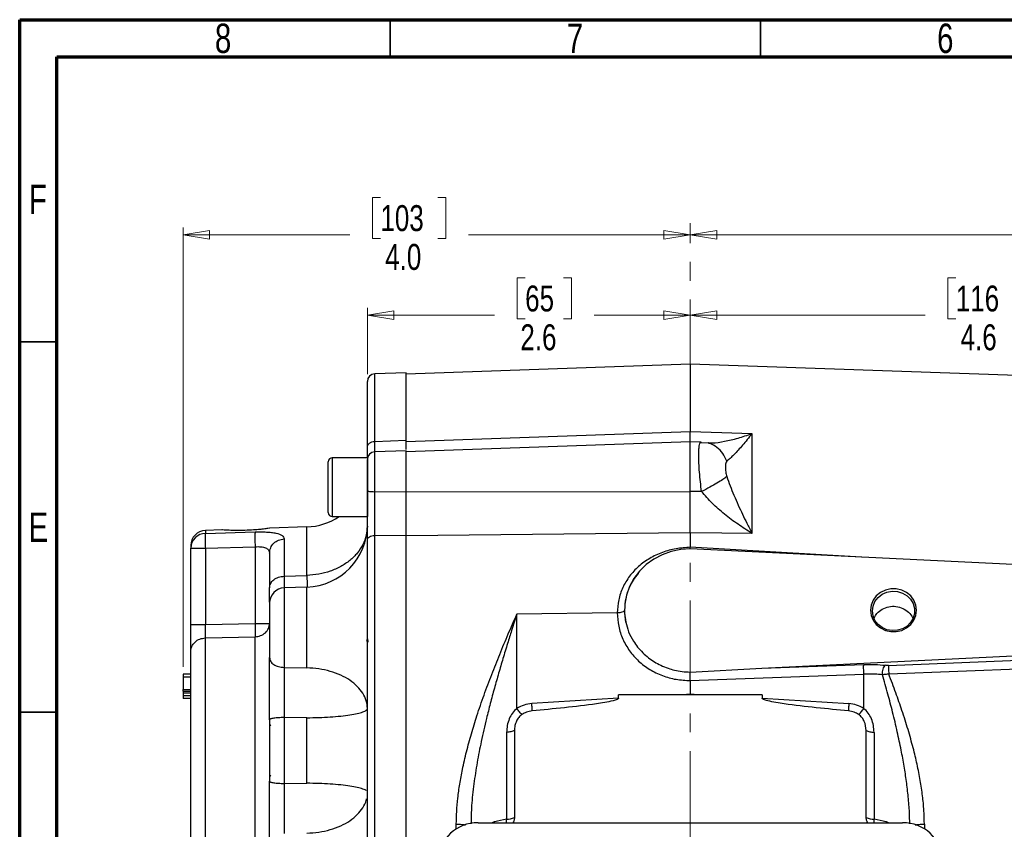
# Model space of a CAD drawing. Header units: inches. Extents: x 0.6 to 16.3, y 0.2 to 11.5.
# Tile 5 of 15: x 0.6 to 5.8, y 7.2 to 11.5. Entities that reach past the tile are written whole.
import ezdxf

# ---------------------------------------------------------------- set-up
doc = ezdxf.new("R2010")
doc.units = ezdxf.units.IN
doc.header["$MEASUREMENT"] = 0
doc.linetypes.add('CENTERX2', pattern=[0.8, 0.5, -0.1, 0.1, -0.1])
doc.styles.add('SLDTEXTSTYLE0', font='TXT', dxfattribs={"width": 0.75})
doc.dimstyles.new('SLDDIMSTYLE1', dxfattribs={"dimtxt": 0.137795, "dimasz": 0.14, "dimexe": 0, "dimexo": 0.0625, "dimgap": 0.034449, "dimtad": 0, "dimdec": 1, "dimlfac": 1.5, "dimrnd": 1e-09, "dimzin": 12, "dimdsep": 46, "dimtxsty": 'SLDTEXTSTYLE0', "dimblk1": 'CLOSED', "dimblk2": 'CLOSED', "dimsah": 1, "dimcen": 0.09, "dimadec": 0, "dimazin": 3, "dimtfac": 1, "dimtdec": 1, "dimtofl": 0, "dimtmove": 0, "dimatfit": 3, "dimldrblk": 'CLOSED', "dimfxl": 0, "dimfrac": 2, "dimtolj": 1, "dimtzin": 12, "dimarcsym": 0})
doc.dimstyles.new('SLDDIMSTYLE4', dxfattribs={"dimtxt": 0.137795, "dimasz": 0.14, "dimexe": 0, "dimexo": 0.0625, "dimgap": 0.034449, "dimtad": 0, "dimdec": 1, "dimlfac": 1.5, "dimrnd": 1e-09, "dimzin": 4, "dimdsep": 46, "dimtxsty": 'SLDTEXTSTYLE0', "dimblk1": 'CLOSED', "dimblk2": 'CLOSED', "dimsah": 1, "dimcen": 0.09, "dimadec": 0, "dimazin": 1, "dimtfac": 1, "dimtdec": 1, "dimtofl": 0, "dimtmove": 0, "dimatfit": 3, "dimldrblk": 'CLOSED', "dimfxl": 0, "dimfrac": 2, "dimtolj": 1, "dimtzin": 12, "dimarcsym": 0})

# ---------------------------------------------------------------- blocks, each defined once
blk = doc.blocks.new('_Closed')
at = {"color": 0, "linetype": 'ByBlock', "lineweight": -2}
for p, q in [((-1, 0.166667), (0, 0)), ((-1, 0.166667), (-1, -0.166667)), ((0, 0), (-1, -0.166667)), ((0, 0), (-1, 0))]:
    blk.add_line(p, q, dxfattribs=at)
blk = doc.blocks.new('_D_7')
at = {"color": 7, "linetype": 'Continuous', "lineweight": 0}
for p, q in [((5.566, 10.1244), (5.524, 10.1244)), ((5.524, 10.1244), (5.524, 9.9057)), ((5.8715, 10.1244), (5.9135, 10.1244)), ((5.9135, 10.1244), (5.9135, 9.9057)), ((7.2005, 9.0696), (7.2005, 9.9653)), ((4.1551, 9.9259), (5.4032, 9.9259)), ((5.524, 9.9057), (5.566, 9.9057)), ((5.9135, 9.9057), (5.8715, 9.9057)), ((7.2005, 9.9259), (6.0343, 9.9259))]:
    blk.add_line(p, q, dxfattribs=at)
at = {"color": 7, "linetype": 'Continuous', "lineweight": 18, "xscale": 0.14, "yscale": 0.14, "rotation": 180.0000000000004}
blk.add_blockref('_Closed', (4.1551, 9.9259), dxfattribs=at)
at = {"color": 7, "linetype": 'Continuous', "lineweight": 18, "xscale": 0.14, "yscale": 0.14}
blk.add_blockref('_Closed', (7.2005, 9.9259), dxfattribs=at)
at = {"color": 7, "linetype": 'Continuous', "lineweight": 18, "char_height": 0.1378, "attachment_point": 1, "style": 'SLDTEXTSTYLE0'}
for s, insert in [('116', (5.566, 10.0833)), ('4.6', (5.5915, 9.8771))]:
    blk.add_mtext(s, dxfattribs=dict(at, insert=insert))
blk = doc.blocks.new('_D_8')
at = {"color": 7, "linetype": 'Continuous', "lineweight": 0}
for p, q in [((3.2771, 10.1244), (3.2351, 10.1244)), ((3.2351, 10.1244), (3.2351, 9.9057)), ((3.4807, 10.1244), (3.5227, 10.1244)), ((3.5227, 10.1244), (3.5227, 9.9057)), ((2.4388, 9.6129), (2.4388, 9.9653)), ((2.4388, 9.9259), (3.1142, 9.9259)), ((3.2351, 9.9057), (3.2771, 9.9057)), ((3.5227, 9.9057), (3.4807, 9.9057)), ((4.1551, 9.9259), (3.6435, 9.9259))]:
    blk.add_line(p, q, dxfattribs=at)
at = {"color": 7, "linetype": 'Continuous', "lineweight": 18, "xscale": 0.14, "yscale": 0.14}
for p, rotation in [((2.4388, 9.9259), 179.9999999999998), ((4.1551, 9.9259), 359.9999999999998)]:
    blk.add_blockref('_Closed', p, dxfattribs=dict(at, rotation=rotation))
at = {"color": 7, "linetype": 'Continuous', "lineweight": 18, "char_height": 0.1378, "attachment_point": 1, "style": 'SLDTEXTSTYLE0'}
for s, insert in [('65', (3.2771, 10.0833)), ('2.6', (3.2516, 9.8771))]:
    blk.add_mtext(s, dxfattribs=dict(at, insert=insert))
blk = doc.blocks.new('_D_9')
at = {"color": 7, "linetype": 'Continuous', "lineweight": 0}
for p, q in [((2.5076, 10.5515), (2.4656, 10.5515)), ((2.4656, 10.5515), (2.4656, 10.3328)), ((2.8131, 10.5515), (2.8551, 10.5515)), ((2.8551, 10.5515), (2.8551, 10.3328)), ((1.4601, 8.0566), (1.4601, 10.3924)), ((1.4601, 10.353), (2.3448, 10.353)), ((2.4656, 10.3328), (2.5076, 10.3328)), ((2.8551, 10.3328), (2.8131, 10.3328)), ((4.1551, 10.353), (2.9759, 10.353))]:
    blk.add_line(p, q, dxfattribs=at)
at = {"color": 7, "linetype": 'Continuous', "lineweight": 18, "xscale": 0.14, "yscale": 0.14, "rotation": 180.0000000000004}
blk.add_blockref('_Closed', (1.4601, 10.353), dxfattribs=at)
at = {"color": 7, "linetype": 'Continuous', "lineweight": 18, "xscale": 0.14, "yscale": 0.14}
blk.add_blockref('_Closed', (4.1551, 10.353), dxfattribs=at)
at = {"color": 7, "linetype": 'Continuous', "lineweight": 18, "char_height": 0.1378, "attachment_point": 1, "style": 'SLDTEXTSTYLE0'}
for s, insert in [('103', (2.5076, 10.5104)), ('4.0', (2.5331, 10.3042))]:
    blk.add_mtext(s, dxfattribs=dict(at, insert=insert))
blk = doc.blocks.new('_D_10')
at = {"color": 7, "linetype": 'Continuous', "lineweight": 0}
for p, q in [((6.5742, 10.5515), (6.5322, 10.5515)), ((6.5322, 10.5515), (6.5322, 10.3328)), ((6.8796, 10.5515), (6.9216, 10.5515)), ((6.9216, 10.5515), (6.9216, 10.3328)), ((7.9605, 8.7366), (7.9605, 10.3924)), ((4.1551, 10.353), (6.4114, 10.353)), ((6.5322, 10.3328), (6.5742, 10.3328)), ((6.9216, 10.3328), (6.8796, 10.3328)), ((7.9605, 10.353), (7.0424, 10.353))]:
    blk.add_line(p, q, dxfattribs=at)
at = {"color": 7, "linetype": 'Continuous', "lineweight": 18, "xscale": 0.14, "yscale": 0.14, "rotation": 180.0000000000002}
blk.add_blockref('_Closed', (4.1551, 10.353), dxfattribs=at)
at = {"color": 7, "linetype": 'Continuous', "lineweight": 18, "xscale": 0.14, "yscale": 0.14}
blk.add_blockref('_Closed', (7.9605, 10.353), dxfattribs=at)
at = {"color": 7, "linetype": 'Continuous', "lineweight": 18, "char_height": 0.1378, "attachment_point": 1, "style": 'SLDTEXTSTYLE0'}
for s, insert in [('145', (6.5742, 10.5104)), ('5.7', (6.5996, 10.3042))]:
    blk.add_mtext(s, dxfattribs=dict(at, insert=insert))

msp = doc.modelspace()

# ---------------------------------------------------------------- linework, layer by layer
at = {"color": 7, "linetype": 'Continuous', "lineweight": 70}
for p, q in [((0.5906, 0.1969), (0.5906, 11.4961)), ((0.5906, 11.4961), (16.3386, 11.4961)), ((0.7874, 0.3937), (0.7874, 11.2992)), ((0.7874, 11.2992), (16.1417, 11.2992))]:
    msp.add_line(p, q, dxfattribs=at)
at = {"color": 7, "linetype": 'Continuous', "lineweight": 35}
for p, q in [((2.5591, 11.2992), (2.5591, 11.4961)), ((4.5276, 11.2992), (4.5276, 11.4961)), ((0.7874, 9.7835), (0.5906, 9.7835)), ((0.7874, 7.815), (0.5906, 7.815))]:
    msp.add_line(p, q, dxfattribs=at)
at = {"color": 7, "linetype": 'CENTERX2', "lineweight": 18}
msp.add_line((4.1551, 3.9088), (4.1551, 10.4141), dxfattribs=at)
at = {"color": 7, "linetype": 'Continuous', "lineweight": 25}
for p, q in [((4.1551, 9.6655), (2.6455, 9.6127)), ((6.5162, 9.583), (4.1551, 9.6655)), ((4.1551, 9.6655), (4.1551, 9.3081)), ((2.6455, 9.6193), (2.4774, 9.6135)), ((2.6455, 9.261), (2.6455, 9.6193)), ((2.6455, 9.255), (4.1551, 9.3081)), ((4.1551, 9.3081), (4.3218, 9.3022)), ((4.3218, 9.3022), (4.4827, 9.2966)), ((4.4827, 9.2966), (4.4827, 8.7662)), ((2.4774, 9.2551), (2.6455, 9.261)), ((2.6455, 9.255), (2.6455, 9.261)), ((4.1551, 9.2526), (2.6455, 9.1999)), ((4.2123, 9.2506), (4.1551, 9.2526)), ((4.1551, 8.989), (4.1551, 9.2526)), ((4.251, 9.245), (4.2076, 9.2479)), ((2.4388, 9.1681), (2.2521, 9.1681)), ((2.4388, 9.1681), (2.4388, 8.8554)), ((2.6455, 9.2056), (2.4774, 9.1997)), ((2.6455, 8.9878), (2.6455, 9.2056)), ((2.2308, 8.8767), (2.2308, 9.1467)), ((2.4774, 8.9877), (2.6455, 8.9878)), ((2.6455, 8.9872), (4.1551, 8.989)), ((4.2153, 8.9889), (4.1551, 8.989)), ((2.2521, 8.8554), (2.4388, 8.8554)), ((2.1171, 8.8003), (1.9195, 8.7934)), ((1.665, 8.7845), (1.5773, 8.7815)), ((1.5773, 8.7661), (1.8416, 8.7738)), ((2.4774, 8.7549), (2.6455, 8.7567)), ((2.4774, 6.4693), (2.4774, 8.7549)), ((4.1551, 8.7697), (2.6455, 8.7537)), ((2.6455, 6.4676), (2.6455, 8.7567)), ((4.1551, 8.7697), (4.1551, 8.692)), ((4.3218, 8.7679), (4.1551, 8.7697)), ((4.4827, 8.7662), (4.3218, 8.7679)), ((1.5773, 8.6872), (1.8416, 8.695)), ((1.8416, 8.695), (1.8416, 8.2876)), ((1.996, 8.7367), (1.996, 8.5385)), ((4.1551, 8.6842), (4.1551, 8.692)), ((1.5001, 8.6872), (1.5773, 8.6872)), ((1.5001, 8.2819), (1.5001, 8.6872)), ((1.5773, 8.6872), (1.5773, 8.2819)), ((6.0017, 8.5937), (4.1551, 8.6841)), ((1.996, 8.5385), (2.1171, 8.5428)), ((2.1171, 8.4804), (1.996, 8.4762)), ((3.7668, 8.3431), (3.233, 8.3364)), ((3.233, 7.8359), (3.233, 8.3364)), ((3.8054, 8.3575), (3.8054, 8.3574)), ((3.8119, 8.2949), (3.8054, 8.3574)), ((1.5773, 8.2819), (1.8416, 8.2876)), ((1.5773, 8.2104), (1.8416, 8.2164)), ((4.5356, 8.0496), (6.0017, 8.1213)), ((4.5356, 8.0496), (5.0766, 8.0693)), ((5.2091, 8.0643), (6.0017, 8.0954)), ((1.5001, 8.0172), (1.4601, 8.0172)), ((1.996, 8.0534), (2.1171, 8.0513)), ((4.1549, 8.0289), (4.5356, 8.0496)), ((4.1551, 7.9841), (5.0773, 8.0177)), ((5.0773, 7.8359), (5.0773, 8.0177)), ((5.2097, 8.019), (6.0024, 8.0493)), ((1.5001, 8.0025), (1.4601, 8.0025)), ((1.4601, 8.0025), (1.4601, 7.9367)), ((4.1551, 7.9841), (4.1551, 7.9133)), ((1.4601, 7.9367), (1.5001, 7.9367)), ((1.4601, 7.9271), (1.5001, 7.9271)), ((1.4601, 7.9177), (1.5001, 7.9177)), ((1.4601, 7.9177), (1.4601, 7.9018)), ((3.7733, 7.9075), (4.1353, 7.9121)), ((3.7733, 7.8898), (3.7733, 7.9075)), ((4.537, 7.9075), (3.7733, 7.9075)), ((4.1353, 7.9121), (4.1551, 7.9133)), ((4.1353, 7.9121), (4.1551, 7.9123)), ((4.1551, 7.9123), (4.1551, 7.9133)), ((4.1551, 7.9133), (4.175, 7.9121)), ((4.1551, 7.9123), (4.175, 7.9121)), ((4.175, 7.9121), (4.537, 7.9075)), ((4.537, 7.9075), (4.537, 7.8898)), ((1.5001, 7.9018), (1.4601, 7.9018)), ((1.5001, 7.889), (1.4601, 7.889)), ((3.7733, 7.8898), (3.3129, 7.8615)), ((4.537, 7.8898), (4.9974, 7.8615)), ((1.9251, 7.747), (1.9188, 7.7409)), ((2.1171, 7.7863), (1.996, 7.7872)), ((1.996, 7.7872), (1.996, 7.4371)), ((2.1171, 7.4379), (2.1171, 7.7863)), ((3.1785, 7.7085), (3.1785, 7.2463)), ((3.2204, 7.7181), (3.2204, 7.2559)), ((5.0899, 7.2559), (5.0899, 7.7181)), ((5.1318, 7.7085), (5.1318, 7.2463)), ((1.9188, 7.4834), (1.9251, 7.4772)), ((1.996, 7.4371), (2.1171, 7.4379)), ((3.0273, 7.2284), (5.2836, 7.2284))]:
    msp.add_line(p, q, dxfattribs=at)
at = {"color": 8, "linetype": 'Continuous', "lineweight": 25}
for p, q in [((2.4774, 9.2551), (2.4774, 9.6135)), ((2.2521, 9.1681), (2.2521, 8.8554)), ((2.4774, 8.9877), (2.4774, 9.1997)), ((2.1171, 8.5428), (2.1171, 8.8003)), ((1.5773, 8.7815), (1.5773, 8.7661)), ((5.0645, 8.6396), (4.1551, 8.692)), ((2.1171, 8.0513), (2.1171, 8.4804)), ((1.996, 8.4762), (1.996, 8.0534)), ((1.5773, 6.9428), (1.5773, 8.2104)), ((1.8416, 6.9335), (1.8416, 8.2164)), ((2.9113, 7.1955), (2.9113, 7.2209)), ((5.399, 7.2209), (5.399, 7.1959))]:
    msp.add_line(p, q, dxfattribs=at)
at = {"color": 7, "linetype": 'Continuous', "lineweight": 25, "flags": 128}
for points in [[(4.1551, 8.6841), (4.1039, 8.6805), (4.0538, 8.67), (4.0058, 8.6528), (3.9611, 8.6292), (3.9206, 8.5998), (3.8851, 8.5651), (3.8555, 8.5259), (3.8323, 8.4831), (3.8161, 8.4376), (3.8072, 8.3904), (3.8057, 8.3425), (3.8119, 8.2949)], [(5.1127, 8.3575), (5.1163, 8.3302), (5.1268, 8.3044), (5.1435, 8.2818), (5.1656, 8.2635), (5.1917, 8.2507), (5.2204, 8.2441), (5.2499, 8.2441), (5.2785, 8.2507), (5.3047, 8.2635), (5.3268, 8.2818), (5.3435, 8.3044), (5.354, 8.3302), (5.3575, 8.3575), (5.354, 8.3849), (5.3435, 8.4106), (5.3268, 8.4333), (5.3047, 8.4516), (5.2785, 8.4644), (5.2499, 8.471), (5.2204, 8.471), (5.1917, 8.4644), (5.1656, 8.4516), (5.1435, 8.4333), (5.1268, 8.4106), (5.1163, 8.3849), (5.1127, 8.3575)], [(5.1227, 8.3539), (5.1263, 8.38), (5.1366, 8.4045), (5.1532, 8.4258), (5.1749, 8.4425), (5.2004, 8.4537), (5.2281, 8.4587), (5.2562, 8.457), (5.283, 8.4489), (5.3068, 8.4348), (5.3261, 8.4156), (5.3396, 8.3926), (5.3467, 8.3671), (5.3467, 8.3408), (5.3396, 8.3153), (5.3261, 8.2923), (5.3068, 8.2731), (5.283, 8.259), (5.2562, 8.2509), (5.2281, 8.2492), (5.2004, 8.2541), (5.1749, 8.2653), (5.1532, 8.2821), (5.1366, 8.3034), (5.1263, 8.3278), (5.1227, 8.3539)]]:
    msp.add_lwpolyline(points, dxfattribs=at)
at = {"color": 7, "linetype": 'Continuous', "lineweight": 25}
for centre, radius, start, end in [((2.4788, 9.5735), 0.04, 92, 180), ((2.2521, 9.1467), 0.0213, 90, 180), ((2.4788, 9.1598), 0.04, 92, 180), ((2.1055, 9.1335), 0.3333, 272, 303.4647), ((2.2521, 8.8767), 0.0213, 180, 270), ((2.1055, 8.8135), 0.3333, 272, 0), ((1.5801, 8.7015), 0.08, 92, 180), ((1.5796, 8.6867), 0.0794, 91.606, 179.636), ((1.9988, 8.3962), 0.08, 92, 180), ((3.1685, 7.3862), 0.1402, 274.0823, 291.7108), ((5.1418, 7.3862), 0.1402, 248.2892, 265.9177)]:
    msp.add_arc(centre, radius, start, end, dxfattribs=at)
for centre, major_axis, start_param, end_param in [((3.0337, 7.0299), (0.2087, -0.0437), 1.792973, 3.333612), ((5.2772, 7.0299), (0.2087, 0.0437), 6.091166, 7.631805)]:
    msp.add_ellipse(centre, major_axis=major_axis, ratio=0.927683, start_param=start_param, end_param=end_param, dxfattribs=at)
for points, knots in [([(2.4388, 9.2223), (2.4388, 9.2571), (2.4388, 9.3274), (2.4388, 9.4129), (2.4388, 9.4832), (2.4388, 9.5345), (2.4388, 9.5674), (2.4388, 9.5714), (2.4388, 9.5735)], [0, 0, 0, 0, 0.159873, 0.3226643, 0.488197, 0.6577181, 0.8283959, 1, 1, 1, 1]), ([(4.1551, 9.2512), (4.1551, 9.2511), (4.1551, 9.2505), (4.1551, 9.2596), (4.1551, 9.2778), (4.1551, 9.298), (4.1551, 9.3081)], [0, 0, 0, 0, 0.079363, 0.386232, 0.693106, 1, 1, 1, 1]), ([(4.4827, 9.2966), (4.4742, 9.2858), (4.4574, 9.2642), (4.433, 9.2349), (4.4094, 9.2078), (4.3873, 9.1843), (4.3666, 9.164), (4.3547, 9.1545), (4.349, 9.1499)], [0, 0, 0, 0, 0.1785462, 0.3565956, 0.5214521, 0.6921189, 0.8513652, 1, 1, 1, 1]), ([(2.4388, 9.1658), (2.4388, 9.1659), (2.4388, 9.1693), (2.4388, 9.1869), (2.4388, 9.2105), (2.4388, 9.2223)], [0, 0, 0, 0, 0.019336, 0.509694, 1, 1, 1, 1]), ([(2.6455, 9.211), (2.6455, 9.2163), (2.6455, 9.2276), (2.6455, 9.2493), (2.6455, 9.261)], [0, 0, 0, 0, 0.460311, 1, 1, 1, 1]), ([(4.2078, 9.2472), (4.208, 9.2479), (4.2091, 9.2509), (4.2109, 9.25), (4.2123, 9.2493)], [0, 0, 0, 0, 0.224941, 1, 1, 1, 1]), ([(4.2537, 9.2468), (4.2516, 9.2466), (4.2489, 9.2463), (4.2496, 9.2459), (4.2497, 9.2458)], [0, 0, 0, 0, 0.778233, 1, 1, 1, 1]), ([(2.4388, 8.9928), (2.4388, 9.0039), (2.4388, 9.0265), (2.4388, 9.0599), (2.4388, 9.0908), (2.4388, 9.1173), (2.4388, 9.1385), (2.4388, 9.1528), (2.4388, 9.1598), (2.4388, 9.1591), (2.4388, 9.1588)], [0, 0, 0, 0, 0.132662, 0.26886, 0.405058, 0.53772, 0.670382, 0.80658, 0.942778, 1, 1, 1, 1]), ([(4.349, 9.1499), (4.3468, 9.1467), (4.3419, 9.1398), (4.3409, 9.1191), (4.3419, 9.0947), (4.3468, 9.076), (4.349, 9.0675)], [0, 0, 0, 0, 0.227266, 0.500165, 0.772773, 1, 1, 1, 1]), ([(4.349, 9.0675), (4.3427, 9.0627), (4.3301, 9.0531), (4.2978, 9.0332), (4.2588, 9.0112), (4.2298, 8.9963), (4.2153, 8.9889)], [0, 0, 0, 0, 0.249996, 0.499988, 0.749992, 1, 1, 1, 1]), ([(4.349, 9.0675), (4.3547, 9.0511), (4.3666, 9.0172), (4.3873, 8.9671), (4.4094, 8.9168), (4.4323, 8.8677), (4.4567, 8.8175), (4.4735, 8.7842), (4.4827, 8.7662)], [0, 0, 0, 0, 0.148634, 0.307878, 0.478548, 0.643401, 0.806559, 1, 1, 1, 1]), ([(2.4388, 8.7321), (2.4388, 8.7516), (2.4388, 8.7905), (2.4388, 8.8561), (2.4388, 8.9242), (2.4388, 8.97), (2.4388, 8.9928)], [0, 0, 0, 0, 0.250001, 0.499962, 0.749995, 1, 1, 1, 1]), ([(2.4774, 8.7549), (2.4774, 8.7613), (2.4774, 8.7764), (2.4773, 8.7993), (2.4773, 8.8266), (2.4773, 8.8554), (2.4773, 8.8918), (2.4773, 8.936), (2.4774, 8.9692), (2.4774, 8.9877)], [0, 0, 0, 0, 0.0931339, 0.221777, 0.3180535, 0.4565953, 0.5943378, 0.7728327, 1, 1, 1, 1]), ([(2.6455, 8.7567), (2.6455, 8.7752), (2.6455, 8.8094), (2.6455, 8.8658), (2.6455, 8.9247), (2.6455, 8.9657), (2.6455, 8.9878)], [0, 0, 0, 0, 0.266835, 0.494114, 0.727989, 1, 1, 1, 1]), ([(4.1551, 8.7697), (4.1551, 8.7862), (4.1551, 8.8191), (4.1551, 8.874), (4.1551, 8.9312), (4.1551, 8.9697), (4.1551, 8.989)], [0, 0, 0, 0, 0.250012, 0.500009, 0.750001, 1, 1, 1, 1]), ([(4.4827, 8.7662), (4.4579, 8.7819), (4.4086, 8.813), (4.3375, 8.8662), (4.2707, 8.9233), (4.2335, 8.9673), (4.2153, 8.9889)], [0, 0, 0, 0, 0.257956, 0.513515, 0.761774, 1, 1, 1, 1]), ([(1.9195, 8.7933), (1.9199, 8.7933), (1.922, 8.7936), (1.9113, 8.7921), (1.8918, 8.7895), (1.8744, 8.7877), (1.8681, 8.787)], [0, 0, 0, 0, 0.084586, 0.441347, 0.798912, 1, 1, 1, 1]), ([(1.5773, 8.7661), (1.5772, 8.7647), (1.5769, 8.7622), (1.5765, 8.7532), (1.5764, 8.7383), (1.5766, 8.715), (1.5771, 8.6963), (1.5773, 8.6872)], [0, 0, 0, 0, 0.162091, 0.299678, 0.500678, 0.758229, 1, 1, 1, 1]), ([(1.8681, 8.787), (1.8568, 8.786), (1.8317, 8.784), (1.7873, 8.7819), (1.7416, 8.7814), (1.7019, 8.7824), (1.6753, 8.7837), (1.6628, 8.7845), (1.6645, 8.7844), (1.665, 8.7844)], [0, 0, 0, 0, 0.13768, 0.302771, 0.47042, 0.636329, 0.796692, 0.949168, 1, 1, 1, 1]), ([(1.8416, 8.7738), (1.8414, 8.7713), (1.8409, 8.7662), (1.8407, 8.7475), (1.8409, 8.723), (1.8414, 8.7044), (1.8416, 8.695)], [0, 0, 0, 0, 0.250114, 0.5, 0.749886, 1, 1, 1, 1]), ([(1.8416, 8.7738), (1.852, 8.774), (1.8728, 8.7744), (1.9025, 8.7735), (1.9297, 8.7713), (1.9609, 8.7663), (1.9898, 8.7562), (1.9939, 8.7433), (1.996, 8.7367)], [0, 0, 0, 0, 0.1208618, 0.2423818, 0.365038, 0.4899099, 0.7430788, 1, 1, 1, 1]), ([(1.5001, 8.6999), (1.5001, 8.7003), (1.5001, 8.7014), (1.5001, 8.6929), (1.5001, 8.6872)], [0, 0, 0, 0, 0.3334791, 1, 1, 1, 1]), ([(1.8416, 8.695), (1.847, 8.6952), (1.8578, 8.6957), (1.8728, 8.6948), (1.8861, 8.6927), (1.8975, 8.6894), (1.9069, 8.6845), (1.9164, 8.6758), (1.9178, 8.6668), (1.9188, 8.6608)], [0, 0, 0, 0, 0.126137, 0.24819, 0.366906, 0.483099, 0.607893, 0.735386, 1, 1, 1, 1]), ([(2.4388, 6.4922), (2.4388, 6.5453), (2.4388, 6.6526), (2.4388, 6.8272), (2.4388, 7.0123), (2.4388, 7.2068), (2.4388, 7.4079), (2.4388, 7.6121), (2.4388, 7.8163), (2.4388, 8.0175), (2.4388, 8.212), (2.4388, 8.3971), (2.4388, 8.5716), (2.4388, 8.6789), (2.4388, 8.7321)], [0, 0, 0, 0, 0.0799365, 0.1613321, 0.2440985, 0.328859, 0.4141979, 0.5, 0.5857968, 0.6711357, 0.7559015, 0.8386627, 0.920061, 1, 1, 1, 1]), ([(4.1551, 8.692), (4.1297, 8.6904), (4.0788, 8.6871), (4.0054, 8.6664), (3.9379, 8.6345), (3.8787, 8.5917), (3.8302, 8.5393), (3.7942, 8.479), (3.7711, 8.4129), (3.7682, 8.3664), (3.7668, 8.3431)], [0, 0, 0, 0, 0.12613, 0.252112, 0.3779, 0.503063, 0.627883, 0.752195, 0.876179, 1, 1, 1, 1]), ([(1.9188, 8.6608), (1.9188, 8.6458), (1.9188, 8.6157), (1.9188, 8.5535), (1.9188, 8.5018), (1.9188, 8.476)], [0, 0, 0, 0, 0.3332602, 0.6667561, 1, 1, 1, 1]), ([(1.9188, 8.4012), (1.9188, 8.4092), (1.9188, 8.4259), (1.9188, 8.4588), (1.9188, 8.476)], [0, 0, 0, 0, 0.475261, 1, 1, 1, 1]), ([(1.9188, 8.3943), (1.9188, 8.3948), (1.9188, 8.3966), (1.9188, 8.3821), (1.9188, 8.3522), (1.9188, 8.3094), (1.9188, 8.2588), (1.9188, 8.2037), (1.9188, 8.1494), (1.9188, 8.1199), (1.9188, 8.1055)], [0, 0, 0, 0, 0.0505214, 0.1889563, 0.3273911, 0.4593042, 0.5912172, 0.7296521, 0.8680869, 1, 1, 1, 1]), ([(5.1323, 8.3159), (5.1367, 8.3245), (5.1465, 8.3437), (5.1744, 8.365), (5.2097, 8.3781), (5.2481, 8.3795), (5.2853, 8.3694), (5.3156, 8.3482), (5.3338, 8.3284), (5.3374, 8.3158), (5.3378, 8.3144)], [0, 0, 0, 0, 0.118213, 0.262222, 0.406685, 0.551088, 0.695118, 0.838954, 0.982887, 1, 1, 1, 1]), ([(2.9113, 7.2209), (2.9117, 7.2433), (2.9125, 7.2892), (2.919, 7.3601), (2.9293, 7.4346), (2.9446, 7.5171), (2.9651, 7.6064), (2.9911, 7.7015), (3.0221, 7.802), (3.0582, 7.9071), (3.099, 8.0162), (3.1422, 8.1244), (3.187, 8.2315), (3.2177, 8.3015), (3.233, 8.3364)], [0, 0, 0, 0, 0.057626, 0.11826, 0.182076, 0.249225, 0.331077, 0.414176, 0.498652, 0.597678, 0.697104, 0.796636, 0.898773, 1, 1, 1, 1]), ([(3.8054, 8.3574), (3.8047, 8.3554), (3.8032, 8.3513), (3.7929, 8.3466), (3.7802, 8.3438), (3.7713, 8.3433), (3.7668, 8.3431)], [0, 0, 0, 0, 0.27964, 0.559263, 0.779642, 1, 1, 1, 1]), ([(3.7668, 8.3431), (3.7682, 8.3194), (3.7711, 8.2719), (3.7942, 8.2036), (3.8301, 8.1409), (3.8787, 8.086), (3.9379, 8.0412), (4.0055, 8.0083), (4.0788, 7.9874), (4.1297, 7.9852), (4.1551, 7.9841)], [0, 0, 0, 0, 0.124969, 0.249934, 0.374914, 0.499901, 0.624911, 0.749928, 0.874962, 1, 1, 1, 1]), ([(1.5001, 8.139), (1.5001, 8.1466), (1.5001, 8.162), (1.5001, 8.197), (1.5001, 8.2377), (1.5001, 8.2671), (1.5001, 8.2819)], [0, 0, 0, 0, 0.2503515, 0.5001323, 0.7500134, 1, 1, 1, 1]), ([(1.5773, 8.2819), (1.5772, 8.274), (1.5769, 8.2575), (1.5768, 8.2371), (1.577, 8.2207), (1.5772, 8.214), (1.5773, 8.2104)], [0, 0, 0, 0, 0.266777, 0.559333, 0.763657, 1, 1, 1, 1]), ([(1.8416, 8.2876), (1.8417, 8.2802), (1.842, 8.2656), (1.8421, 8.2454), (1.842, 8.228), (1.8417, 8.2202), (1.8416, 8.2164)], [0, 0, 0, 0, 0.250045, 0.5, 0.749955, 1, 1, 1, 1]), ([(3.8119, 8.2949), (3.8164, 8.2776), (3.8256, 8.2424), (3.8486, 8.198), (3.8746, 8.1611), (3.9015, 8.1313), (3.9314, 8.1053), (3.9639, 8.0828), (3.9987, 8.0639), (4.0349, 8.0492), (4.0726, 8.0384), (4.112, 8.0309), (4.1402, 8.0295), (4.1549, 8.0289)], [0, 0, 0, 0, 0.118282, 0.241034, 0.325943, 0.412299, 0.500243, 0.579997, 0.663341, 0.750134, 0.825073, 0.908398, 1, 1, 1, 1]), ([(2.4364, 8.1924), (2.4372, 8.1975), (2.4379, 8.2031), (2.4387, 8.2089), (2.4388, 8.2093)], [0, 0, 0, 0, 0.924616, 1, 1, 1, 1]), ([(2.4388, 8.2058), (2.439, 8.2045), (2.4398, 8.1982), (2.4407, 8.1926), (2.4414, 8.1881)], [0, 0, 0, 0, 0.208607, 1, 1, 1, 1]), ([(1.5001, 7.0227), (1.5001, 7.0242), (1.5001, 7.0271), (1.5001, 7.0514), (1.5001, 7.0913), (1.5001, 7.1475), (1.5001, 7.2175), (1.5001, 7.298), (1.5001, 7.385), (1.5001, 7.4758), (1.5001, 7.57), (1.5001, 7.6678), (1.5001, 7.7668), (1.5001, 7.8626), (1.5001, 7.9511), (1.5001, 8.0281), (1.5001, 8.0924), (1.5001, 8.1237), (1.5001, 8.139)], [0, 0, 0, 0, 0.0594255, 0.1214102, 0.1852266, 0.25, 0.3147734, 0.3785898, 0.4405745, 0.5, 0.5594255, 0.6214102, 0.6852266, 0.75, 0.8147734, 0.8785898, 0.9405745, 1, 1, 1, 1]), ([(1.9188, 7.7754), (1.9188, 7.8049), (1.9188, 7.864), (1.9188, 7.9518), (1.9188, 8.0348), (1.9188, 8.0819), (1.9188, 8.1055)], [0, 0, 0, 0, 0.250628, 0.501002, 0.750578, 1, 1, 1, 1]), ([(5.0766, 8.0693), (5.0964, 8.0697), (5.1361, 8.0704), (5.1729, 8.0668), (5.1913, 8.065)], [0, 0, 0, 0, 0.500031, 1, 1, 1, 1]), ([(5.1764, 8.0147), (5.1764, 8.0198), (5.1765, 8.0298), (5.1797, 8.0451), (5.1848, 8.058), (5.1892, 8.0626), (5.1913, 8.065)], [0, 0, 0, 0, 0.249988, 0.499996, 0.74999, 1, 1, 1, 1]), ([(5.2091, 8.0643), (5.206, 8.0643), (5.1999, 8.0641), (5.1942, 8.0647), (5.1913, 8.065)], [0, 0, 0, 0, 0.49828, 1, 1, 1, 1]), ([(5.2091, 8.0643), (5.209, 8.0622), (5.2088, 8.0579), (5.2088, 8.0465), (5.2091, 8.033), (5.2095, 8.0236), (5.2097, 8.019)], [0, 0, 0, 0, 0.250008, 0.499996, 0.750007, 1, 1, 1, 1]), ([(1.4601, 8.0172), (1.4601, 8.0171), (1.4601, 8.0169), (1.4601, 8.0152), (1.4601, 8.0124), (1.4601, 8.008), (1.4601, 8.0046), (1.4601, 8.0025)], [0, 0, 0, 0, 0.223084, 0.378096, 0.533766, 0.720443, 1, 1, 1, 1]), ([(1.996, 8.0534), (1.996, 8.0405), (1.9958, 8.0164), (1.9957, 7.9705), (1.9957, 7.9283), (1.9957, 7.8915), (1.9958, 7.8692), (1.9958, 7.8476), (1.9959, 7.8263), (1.9959, 7.8052), (1.996, 7.7929), (1.996, 7.7872)], [0, 0, 0, 0, 0.173064, 0.322538, 0.542383, 0.642099, 0.716588, 0.777662, 0.869886, 0.939821, 1, 1, 1, 1]), ([(4.1551, 7.9841), (4.1551, 7.988), (4.155, 7.9959), (4.1549, 8.008), (4.1548, 8.0197), (4.1549, 8.0257), (4.1549, 8.0289)], [0, 0, 0, 0, 0.243611, 0.50033, 0.731321, 1, 1, 1, 1]), ([(5.1764, 8.0147), (5.1628, 8.016), (5.1311, 8.0189), (5.0968, 8.0181), (5.0773, 8.0177)], [0, 0, 0, 0, 0.430264, 1, 1, 1, 1]), ([(5.2097, 8.019), (5.204, 8.018), (5.1924, 8.0159), (5.1817, 8.0151), (5.1764, 8.0147)], [0, 0, 0, 0, 0.5011681, 1, 1, 1, 1]), ([(5.399, 7.2209), (5.3985, 7.2452), (5.3975, 7.2952), (5.3898, 7.3726), (5.3777, 7.4544), (5.3609, 7.5394), (5.3391, 7.6296), (5.3123, 7.725), (5.2813, 7.8225), (5.2469, 7.9213), (5.2225, 7.9854), (5.2097, 8.019)], [0, 0, 0, 0, 0.089372, 0.183945, 0.284031, 0.389896, 0.497939, 0.619571, 0.748302, 0.868522, 1, 1, 1, 1]), ([(1.4601, 7.9271), (1.4601, 7.9279), (1.4601, 7.9294), (1.4601, 7.9318), (1.4601, 7.9343), (1.4601, 7.9362), (1.4601, 7.9366), (1.4601, 7.9367)], [0, 0, 0, 0, 0.122712, 0.245202, 0.422712, 0.701515, 1, 1, 1, 1]), ([(1.4601, 7.9271), (1.4601, 7.9264), (1.4601, 7.9248), (1.4601, 7.9223), (1.4601, 7.9197), (1.4601, 7.918), (1.4601, 7.9177), (1.4601, 7.9177)], [0, 0, 0, 0, 0.122267, 0.275232, 0.49997, 0.800379, 1, 1, 1, 1]), ([(1.4601, 7.9018), (1.4601, 7.9005), (1.4601, 7.8975), (1.4601, 7.8933), (1.4601, 7.8904), (1.4601, 7.8891), (1.4601, 7.889), (1.4601, 7.889)], [0, 0, 0, 0, 0.219537, 0.497684, 0.778259, 0.919006, 1, 1, 1, 1]), ([(3.3129, 7.8615), (3.2987, 7.8597), (3.2703, 7.8562), (3.2454, 7.8427), (3.233, 7.8359)], [0, 0, 0, 0, 0.500024, 1, 1, 1, 1]), ([(3.7733, 7.8898), (3.7733, 7.8896), (3.7732, 7.889), (3.7727, 7.8879), (3.7705, 7.8857), (3.7611, 7.8809), (3.7227, 7.8705), (3.5724, 7.847), (3.4287, 7.8333), (3.3148, 7.8225)], [0, 0, 0, 0, 0.00175, 0.003655, 0.008293, 0.022203, 0.071781, 0.264741, 1, 1, 1, 1]), ([(4.9954, 7.8225), (4.8816, 7.8333), (4.738, 7.847), (4.5877, 7.8705), (4.5493, 7.8809), (4.5398, 7.8857), (4.5376, 7.8879), (4.537, 7.889), (4.537, 7.8896), (4.537, 7.8898)], [0, 0, 0, 0, 0.73527, 0.927819, 0.977705, 0.991687, 0.99634, 0.998249, 1, 1, 1, 1]), ([(5.0773, 7.8359), (5.0649, 7.8427), (5.04, 7.8562), (5.0116, 7.8597), (4.9974, 7.8615)], [0, 0, 0, 0, 0.499976, 1, 1, 1, 1]), ([(3.233, 7.8359), (3.2249, 7.8281), (3.2084, 7.8118), (3.1917, 7.7802), (3.1805, 7.7452), (3.1792, 7.7208), (3.1785, 7.7085)], [0, 0, 0, 0, 0.231344, 0.477305, 0.735467, 1, 1, 1, 1]), ([(3.2601, 7.8034), (3.2542, 7.7985), (3.2421, 7.7885), (3.2301, 7.7676), (3.2219, 7.7439), (3.2209, 7.7269), (3.2204, 7.7181)], [0, 0, 0, 0, 0.227619, 0.469324, 0.727673, 1, 1, 1, 1]), ([(3.2601, 7.8034), (3.2561, 7.8074), (3.2481, 7.8155), (3.238, 7.8291), (3.233, 7.8359)], [0, 0, 0, 0, 0.49999, 1, 1, 1, 1]), ([(3.3148, 7.8225), (3.3042, 7.8208), (3.2846, 7.8176), (3.2678, 7.8078), (3.2601, 7.8034)], [0, 0, 0, 0, 0.545837, 1, 1, 1, 1]), ([(5.0501, 7.8034), (5.0425, 7.8078), (5.0257, 7.8176), (5.0061, 7.8208), (4.9954, 7.8225)], [0, 0, 0, 0, 0.45417, 1, 1, 1, 1]), ([(5.0501, 7.8034), (5.0542, 7.8074), (5.0622, 7.8155), (5.0723, 7.8291), (5.0773, 7.8359)], [0, 0, 0, 0, 0.499998, 1, 1, 1, 1]), ([(5.0899, 7.7181), (5.088, 7.7347), (5.0852, 7.7592), (5.0687, 7.7879), (5.0563, 7.7983), (5.0501, 7.8034)], [0, 0, 0, 0, 0.517396, 0.759937, 1, 1, 1, 1]), ([(5.1318, 7.7085), (5.1311, 7.7208), (5.1297, 7.7452), (5.1186, 7.7802), (5.1019, 7.8118), (5.0853, 7.8281), (5.0773, 7.8359)], [0, 0, 0, 0, 0.264543, 0.522623, 0.768575, 1, 1, 1, 1]), ([(1.9188, 7.1188), (1.9188, 7.1425), (1.9188, 7.1898), (1.9188, 7.273), (1.9188, 7.3606), (1.9188, 7.4195), (1.9188, 7.4489)], [0, 0, 0, 0, 0.250628, 0.501002, 0.750578, 1, 1, 1, 1]), ([(1.996, 7.4371), (1.996, 7.4206), (1.9958, 7.3901), (1.9957, 7.3384), (1.9957, 7.2945), (1.9957, 7.2593), (1.9958, 7.2392), (1.9958, 7.22), (1.9959, 7.202), (1.9959, 7.1848), (1.996, 7.1753), (1.996, 7.1709)], [0, 0, 0, 0, 0.173064, 0.322538, 0.542383, 0.642098, 0.716588, 0.777662, 0.869886, 0.939821, 1, 1, 1, 1]), ([(2.4329, 7.398), (2.4328, 7.3982), (2.4308, 7.4014), (2.4156, 7.4075), (2.387, 7.4159), (2.3467, 7.4232), (2.2979, 7.4294), (2.2419, 7.434), (2.1809, 7.4371), (2.1384, 7.4376), (2.1171, 7.4379)], [0, 0, 0, 0, 0.005782, 0.147813, 0.289844, 0.431876, 0.573907, 0.715938, 0.857969, 1, 1, 1, 1]), ([(2.1171, 7.173), (2.1384, 7.1742), (2.1809, 7.1767), (2.2419, 7.1904), (2.2979, 7.2108), (2.3467, 7.2379), (2.3869, 7.2706), (2.4158, 7.3076), (2.4314, 7.3367), (2.4335, 7.3532), (2.4339, 7.3559)], [0, 0, 0, 0, 0.13899, 0.27798, 0.41697, 0.55596, 0.69495, 0.83394, 0.97293, 1, 1, 1, 1]), ([(3.2204, 7.2559), (3.22, 7.2497), (3.2193, 7.2398), (3.2139, 7.2315), (3.2119, 7.2284)], [0, 0, 0, 0, 0.629252, 1, 1, 1, 1]), ([(5.0984, 7.2284), (5.0964, 7.2315), (5.091, 7.2398), (5.0903, 7.2497), (5.0899, 7.2559)], [0, 0, 0, 0, 0.370748, 1, 1, 1, 1])]:
    msp.add_open_spline(points, degree=3, knots=knots, dxfattribs=at)
at = {"color": 8, "linetype": 'Continuous', "lineweight": 25}
for points, knots in [([(4.2533, 9.248), (4.2593, 9.2476), (4.2846, 9.2462), (4.3378, 9.2548), (4.4085, 9.2706), (4.4579, 9.2879), (4.4827, 9.2966)], [0, 0, 0, 0, 0.09199, 0.387907, 0.692525, 1, 1, 1, 1]), ([(2.4773, 9.1999), (2.4773, 9.2007), (2.4773, 9.2029), (2.4773, 9.2122), (2.4773, 9.2271), (2.4774, 9.2451), (2.4774, 9.2551)], [0, 0, 0, 0, 0.113063, 0.337884, 0.629221, 1, 1, 1, 1]), ([(4.2153, 8.9889), (4.2129, 9.0058), (4.2081, 9.0401), (4.2034, 9.0915), (4.2005, 9.1399), (4.1996, 9.1824), (4.2006, 9.2159), (4.2031, 9.2387), (4.2063, 9.2446), (4.2078, 9.2472)], [0, 0, 0, 0, 0.141118, 0.286267, 0.433353, 0.582541, 0.731692, 0.878378, 1, 1, 1, 1]), ([(4.349, 9.1499), (4.3427, 9.1642), (4.3301, 9.1929), (4.2976, 9.224), (4.27, 9.2415), (4.2532, 9.2437), (4.2508, 9.244)], [0, 0, 0, 0, 0.315443, 0.630883, 0.946305, 1, 1, 1, 1]), ([(1.996, 8.5385), (1.996, 8.5288), (1.9958, 8.5106), (1.9958, 8.4891), (1.9957, 8.4808), (1.9957, 8.4763)], [0, 0, 0, 0, 0.344005, 0.641117, 1, 1, 1, 1]), ([(2.1171, 8.5428), (2.1174, 8.529), (2.1181, 8.503), (2.1182, 8.4896), (2.1182, 8.4834)], [0, 0, 0, 0, 0.531576, 1, 1, 1, 1]), ([(3.879, 8.5538), (3.8786, 8.5534), (3.8677, 8.5422), (3.8514, 8.5179), (3.8275, 8.4747), (3.8093, 8.4214), (3.8067, 8.3787), (3.8054, 8.3574)], [0, 0, 0, 0, 0.007624, 0.215994, 0.405677, 0.702837, 1, 1, 1, 1]), ([(3.233, 8.3364), (3.2238, 8.3078), (3.2072, 8.2562), (3.1825, 8.1775), (3.1593, 8.1015), (3.1359, 8.0223), (3.1133, 7.9426), (3.0918, 7.8626), (3.0681, 7.7687), (3.0441, 7.6642), (3.0214, 7.5482), (3.0039, 7.4343), (2.9917, 7.3254), (2.9899, 7.2543), (2.9891, 7.2219)], [0, 0, 0, 0, 0.081824, 0.147682, 0.222018, 0.294248, 0.366639, 0.440304, 0.511286, 0.619333, 0.718258, 0.816506, 0.916241, 1, 1, 1, 1]), ([(5.3214, 7.2219), (5.321, 7.2421), (5.3202, 7.29), (5.314, 7.3654), (5.3043, 7.4475), (5.2916, 7.5303), (5.2754, 7.6181), (5.255, 7.7141), (5.2312, 7.8134), (5.2048, 7.9147), (5.1861, 7.9805), (5.1764, 8.0147)], [0, 0, 0, 0, 0.0744236, 0.1770252, 0.2787565, 0.3788827, 0.4858576, 0.608646, 0.742116, 0.8658929, 1, 1, 1, 1]), ([(3.1785, 7.2463), (3.1567, 7.2426), (3.1289, 7.2378), (3.1062, 7.2301), (3.1012, 7.2284)], [0, 0, 0, 0, 0.781516, 1, 1, 1, 1]), ([(3.1787, 7.2284), (3.1788, 7.2294), (3.179, 7.2346), (3.1787, 7.2411), (3.1785, 7.2463)], [0, 0, 0, 0, 0.189093, 1, 1, 1, 1]), ([(5.1315, 7.2284), (5.1315, 7.2294), (5.1313, 7.2346), (5.1316, 7.2411), (5.1318, 7.2463)], [0, 0, 0, 0, 0.189061, 1, 1, 1, 1]), ([(5.209, 7.2284), (5.2041, 7.2301), (5.1814, 7.2378), (5.1535, 7.2426), (5.1318, 7.2463)], [0, 0, 0, 0, 0.218484, 1, 1, 1, 1]), ([(2.9113, 7.2209), (2.9216, 7.2207), (2.94, 7.2202), (2.9541, 7.2179), (2.9603, 7.2169)], [0, 0, 0, 0, 0.564703, 1, 1, 1, 1]), ([(5.3504, 7.217), (5.3564, 7.218), (5.3704, 7.2202), (5.3886, 7.2207), (5.399, 7.2209)], [0, 0, 0, 0, 0.430536, 1, 1, 1, 1])]:
    msp.add_open_spline(points, degree=3, knots=knots, dxfattribs=at)
at = {"color": 7, "linetype": 'Continuous', "lineweight": 25}
for points in [[(2.4388, 9.2223), (2.4394, 9.2265), (2.4405, 9.2349), (2.4494, 9.2456), (2.4621, 9.2533), (2.4723, 9.2545), (2.4774, 9.2551)], [(2.4388, 8.9928), (2.4394, 8.9922), (2.4405, 8.9908), (2.4494, 8.9892), (2.4621, 8.988), (2.4723, 8.9878), (2.4774, 8.9877)], [(2.4388, 8.8037), (2.4376, 8.787), (2.4352, 8.7536), (2.4163, 8.7053), (2.3868, 8.6606), (2.3467, 8.6212), (2.2978, 8.5885), (2.2419, 8.5638), (2.1809, 8.5473), (2.1384, 8.5443), (2.1171, 8.5428)], [(2.4388, 8.7321), (2.4394, 8.735), (2.4405, 8.7409), (2.4494, 8.7483), (2.4621, 8.7536), (2.4723, 8.7545), (2.4774, 8.7549)], [(1.9188, 8.6608), (1.92, 8.6705), (1.9222, 8.69), (1.94, 8.7148), (1.9654, 8.7324), (1.9858, 8.7353), (1.996, 8.7367)], [(1.9188, 8.476), (1.92, 8.484), (1.9222, 8.5), (1.94, 8.5204), (1.9654, 8.535), (1.9858, 8.5373), (1.996, 8.5385)], [(1.5001, 8.2819), (1.5013, 8.2819), (1.5036, 8.2819), (1.5213, 8.2819), (1.5467, 8.2819), (1.5671, 8.2819), (1.5773, 8.2819)], [(1.8416, 8.2164), (1.8518, 8.2177), (1.8722, 8.2204), (1.8976, 8.237), (1.9154, 8.2602), (1.9177, 8.2784), (1.9188, 8.2876)], [(1.8416, 8.2876), (1.8518, 8.2876), (1.8722, 8.2876), (1.8976, 8.2876), (1.9154, 8.2876), (1.9177, 8.2876), (1.9188, 8.2876)], [(1.5001, 8.139), (1.5013, 8.1481), (1.5036, 8.1664), (1.5213, 8.1897), (1.5467, 8.2064), (1.5671, 8.2091), (1.5773, 8.2104)], [(1.9188, 8.1055), (1.92, 8.0988), (1.9222, 8.0854), (1.94, 8.0685), (1.9654, 8.0563), (1.9858, 8.0544), (1.996, 8.0534)], [(5.0773, 8.0177), (5.0771, 8.0228), (5.0766, 8.033), (5.0762, 8.0486), (5.0762, 8.062), (5.0765, 8.0669), (5.0766, 8.0693)], [(2.4388, 7.8352), (2.4376, 7.849), (2.4352, 7.8767), (2.4163, 7.9167), (2.3868, 7.9537), (2.3467, 7.9863), (2.2978, 8.0134), (2.2419, 8.0338), (2.1809, 8.0475), (2.1384, 8.05), (2.1171, 8.0513)], [(3.3148, 7.8225), (3.3146, 7.8277), (3.3142, 7.8381), (3.3133, 7.8537), (3.3129, 7.8615)], [(4.9974, 7.8615), (4.997, 7.8537), (4.9961, 7.8381), (4.9957, 7.8277), (4.9954, 7.8225)], [(2.1171, 7.7863), (2.1384, 7.7866), (2.1809, 7.7872), (2.2419, 7.7903), (2.2978, 7.7949), (2.3467, 7.801), (2.3868, 7.8084), (2.4163, 7.8167), (2.4352, 7.8258), (2.4376, 7.832), (2.4388, 7.8352)], [(1.996, 7.7872), (1.9858, 7.787), (1.9654, 7.7865), (1.94, 7.7838), (1.9222, 7.7799), (1.92, 7.7769), (1.9188, 7.7754)], [(1.9188, 7.7754), (1.9188, 7.721), (1.9188, 7.6121), (1.9188, 7.5033), (1.9188, 7.4489)], [(3.2204, 7.7181), (3.2144, 7.7159), (3.2026, 7.7115), (3.1865, 7.7095), (3.1785, 7.7085)], [(5.0899, 7.7181), (5.0958, 7.7159), (5.1077, 7.7115), (5.1238, 7.7095), (5.1318, 7.7085)], [(1.9188, 7.4489), (1.92, 7.4474), (1.9222, 7.4443), (1.94, 7.4405), (1.9654, 7.4377), (1.9858, 7.4373), (1.996, 7.4371)]]:
    msp.add_open_spline(points, degree=3, dxfattribs=at)

# ---------------------------------------------------------------- texts
at = {"color": 7, "linetype": 'Continuous', "lineweight": 0, "char_height": 0.1562, "attachment_point": 2, "style": 'SLDTEXTSTYLE0'}
for s, insert in [('8', (1.6717, 11.4753)), ('7', (3.5417, 11.4753)), ('6', (5.5102, 11.4753)), ('F', (0.6873, 10.619)), ('E', (0.6893, 8.8769))]:
    msp.add_mtext(s, dxfattribs=dict(at, insert=insert))

# ---------------------------------------------------------------- dimensions: what is measured, and where the dimension line sits
at = {"color": 7, "linetype": 'Continuous', "lineweight": 18}
for base, p1, dimstyle, picture, middle in [((4.1551, 10.353), (1.4601, 8.0172), 'SLDDIMSTYLE4', '_D_9', (2.6604, 10.353)), ((4.1551, 10.353), (7.9605, 8.6972), 'SLDDIMSTYLE1', '_D_10', (6.7269, 10.353)), ((4.1551, 9.9259), (2.4388, 9.5735), 'SLDDIMSTYLE1', '_D_8', (3.3789, 9.9259)), ((4.1551, 9.9259), (7.2005, 9.0302), 'SLDDIMSTYLE1', '_D_7', (5.7188, 9.9259))]:
    dim = msp.add_linear_dim(base=base, p1=p1, p2=(4.1551, 10.4141), dimstyle=dimstyle, dxfattribs=at)
    dim.commit()
    dim.dimension.update_dxf_attribs({"geometry": picture, "text_midpoint": middle, "dimtype": 160})

doc.saveas('drawing.dxf')
